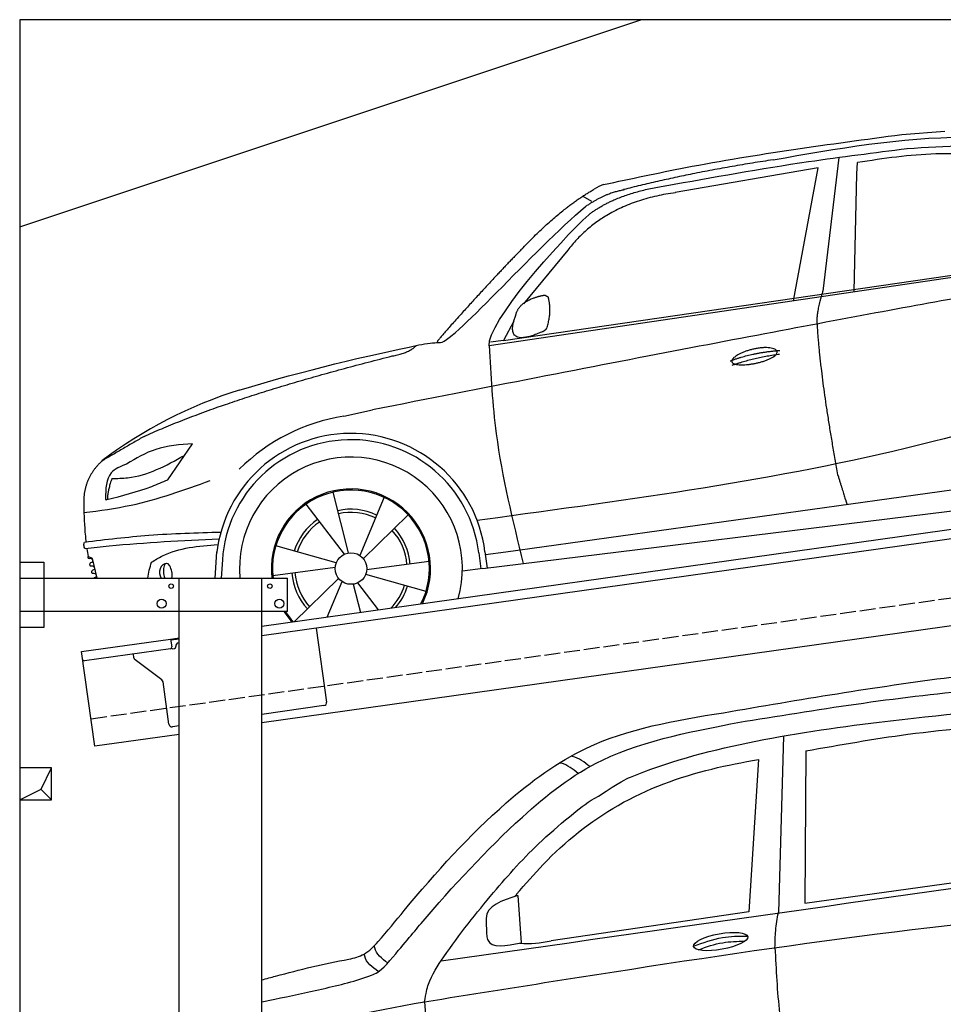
# Model space of a CAD drawing. Extents: x 199 to 6000, y -225 to 5250.
# Tile 2 of 3: x 199 to 3100, y 2158 to 5250. Entities that reach past the tile are written whole.
import ezdxf

# ---------------------------------------------------------------- set-up
doc = ezdxf.new("R2010")
doc.units = 0
doc.header["$LTSCALE"] = 10
doc.header["$MEASUREMENT"] = 0
doc.linetypes.add('GEN3', pattern=[6.25, 5, -1.25])
doc.layers.get('0').update_dxf_attribs({"linetype": 'CONTINUOUS'})
for name, color, linetype in [('3', 6, 'GEN3'), ('BREAKTHROUGH', 1, 'CONTINUOUS'), ('CAR', 1, 'CONTINUOUS'), ('SICHTBARE_KANTEN_DIN_', 7, 'CONTINUOUS')]:
    doc.layers.add(name, color=color, linetype=linetype)
doc.layers.add('AM_0', color=7, linetype='CONTINUOUS', lineweight=30)

# ---------------------------------------------------------------- blocks, each defined once
blk = doc.blocks.new('car_150_')
at = {"layer": 'CAR'}
for p, q in [((6993.7, 5277.2), (7129.2, 5288.8)), ((6796.4, 5203.8), (6750.1, 4783)), ((6731.9, 5170.4), (6283.3, 5089.2)), ((6657.9, 4752.4), (6731.9, 5170.4)), ((6853.7, 5152.6), (6855.4, 5188)), ((6848, 4782.8), (6853.7, 5152.6)), ((5993.7, 5075.5), (6021.3, 5060)), ((5748.6, 4619.9), (7887.1, 4949.3)), ((5703.5, 4603.8), (7806, 4931.3)), ((5948.1, 4905.6), (5809.7, 4736.5)), ((5780.5, 4681.2), (5748.6, 4619.9)), ((5748.6, 4619.9), (5707.7, 4614.5)), ((5249.2, 4379.1), (5338.8, 4399.4)), ((4697.5, 4174.8), (4774.2, 4288.5)), ((7646, 4233.7), (5761.2, 3956.2)), ((5689.3, 3904.2), (7721.3, 4169.7)), ((5267.2, 3949.5), (5216.9, 4139.6)), ((5377, 4125.1), (5302.6, 3941.6)), ((5131.5, 4101.3), (5253.2, 3945.1)), ((5313.4, 3931.7), (5452.9, 4070.3)), ((5734.4, 4063.7), (5670.2, 4054.4)), ((5228.7, 3918.3), (5038.9, 3969.8)), ((4463, 3925.5), (4449.3, 3931.7)), ((4848.5, 3866.9), (4853.3, 3950.1)), ((5676.1, 3953), (5682.6, 3903)), ((5695.3, 3956.7), (5702.3, 3904.6)), ((5761.2, 3956.2), (5696.7, 3946.7)), ((4478.1, 3864), (4463, 3925.5)), ((4871, 3924.2), (4867.7, 3867.1)), ((5029.4, 3876.7), (5225.5, 3904)), ((5520.5, 3924.4), (5324.3, 3897.1)), ((5689.3, 3904.2), (5624.9, 3894.7)), ((5693.6, 3903), (5693.4, 3904.4)), ((5236.4, 3869.4), (5098.3, 3732.1)), ((5321.2, 3882.8), (5511, 3831.3)), ((5201.8, 3747.5), (5247.2, 3859.5)), ((5282.7, 3851.6), (5306.1, 3763)), ((5362.6, 3771.4), (5296.6, 3856))]:
    blk.add_line(p, q, dxfattribs=at)
blk.add_circle((5274.9, 3900.5), 49.6, dxfattribs=at)
for centre, radius, start, end in [((6122, 4949.8), 174.5, 111.2882, 121.9546), ((5356.2, 3104.6), 1422.1, 107.8766, 127.519), ((5347.7, 3787.7), 599.5, 99.4563, 135.2463), ((5274.9, 3900.5), 424.2, 7.6054, 174.1435), ((5274.9, 3900.5), 404.6, 7.4461, 176.652), ((5274.9, 3900.5), 350, 344.7595, 185.4081), ((5274.9, 3900.5), 250, 334.2204, 187.3999), ((5274.9, 3900.5), 246.4, 333.6424, 187.5031), ((5274.9, 3900.5), 186.2, 64.7762, 103.2667), ((5274.9, 3900.5), 186.2, 124.7762, 163.2667), ((5274.9, 3900.5), 176.5, 64.6018, 103.1816), ((5274.9, 3900.5), 176.5, 124.6018, 163.1816), ((5274.9, 3900.5), 176.5, 4.6018, 43.1816), ((5274.9, 3900.5), 186.2, 4.7762, 43.2667), ((5274.9, 3900.5), 186.2, 184.7762, 223.2667), ((5274.9, 3900.5), 176.5, 184.6018, 223.1816), ((5274.9, 3900.5), 176.5, 315.6124, 343.1816), ((5274.9, 3900.5), 186.2, 319.3932, 343.2667), ((5274.9, 3900.5), 250, 213.2019, 222.6786), ((5274.9, 3900.5), 246.4, 213.7482, 223.2566), ((5274.9, 3900.5), 350, 217.4387, 217.626)]:
    blk.add_arc(centre, radius, start, end, dxfattribs=at)
for centre, major_axis, ratio, start_param, end_param in [((4699.7, 3882.5), (4.4, -29.4), 0.870747, 3.078863, 5.190641), ((4699.8, 3882.5), (-4.4, 29.6), 0.439627, 4.05108, 8.39242), ((4699.7, 3882.6), (4.4, -29.5), 0.784824, 3.019947, 3.143719)]:
    blk.add_ellipse(centre, major_axis=major_axis, ratio=ratio, start_param=start_param, end_param=end_param, dxfattribs=at)
for points in [[(6058.7, 5112.4), (6315.6, 5167.8), (6993.6, 5277.2)], [(6590.3, 5194.3), (7191.5, 5270.3), (7389.2, 5264.7)], [(6252.1, 5110.1), (6701.9, 5189.7), (7011, 5233.1)], [(7010.2, 5233), (7365.4, 5231.9), (7863.2, 4999)], [(7280.4, 5213.4), (7100.8, 5216.9), (6855.4, 5188)], [(5483, 4604.3), (5518.2, 4610.1), (5547.5, 4613)], [(5703.5, 4603.8), (5727.7, 4327.2), (5815.9, 3920.7)], [(7654.8, 4478.5), (7099.9, 4313.4), (5734.4, 4063.7)], [(4774.2, 4288.5), (4659.3, 4269.8), (4567.9, 4222.9)], [(4521.8, 4177.7), (4571.6, 4179.9), (4749.3, 4251.6)], [(4567.9, 4222.9), (4519.6, 4194.8), (4502.9, 4113.4)], [(4506.8, 4110.9), (4647.6, 4153.7), (4697.5, 4174.8)], [(4435.2, 4069.4), (4583.3, 4094.2), (4831, 4173.4)], [(4502.9, 4113.4), (4503.1, 4110.8), (4506.8, 4110.9)], [(4437.7, 3977.1), (4639.7, 4000.1), (4865.6, 4011.8)], [(4860.2, 3989.6), (4515.7, 3964.4), (4439.9, 3955.5)], [(4439.9, 3955.5), (4435.9, 3967.1), (4437.7, 3977.1)], [(4648.5, 3915.5), (4682.8, 3935.6), (4856.8, 3972.2)], [(4452, 3925), (4450.8, 3925.8), (4449.5, 3930), (4449.3, 3931.7)], [(4455.1, 3908.2), (4458.1, 3913), (4464.2, 3915.7), (4462.2, 3923.2), (4452, 3925)], [(4457.8, 3901.6), (4456.6, 3902.4), (4455.3, 3906.6), (4455.1, 3908.2)], [(4461, 3884.9), (4463.9, 3889.5), (4470, 3892.3), (4467.9, 3899.7), (4457.8, 3901.6)], [(4463.7, 3878.2), (4462.5, 3879), (4461.2, 3883.2), (4461, 3884.9)]]:
    blk.add_spline(points, degree=3, dxfattribs=at)
for points, degree in [([(6590.3, 5194.3), (6342.2, 5155.3), (6121.6, 5097.1)], 2), ([(6013, 5017.6), (6096.2, 5083.6), (6251.3, 5110.3)], 2), ([(5803.2, 4907.4), (5922.7, 5036.5), (6029.7, 5097.9)], 2), ([(6284.4, 5088.8), (6061.8, 5056.7), (5948.1, 4905.6)], 2), ([(6123.2, 5096.2), (6065.8, 5086.5), (6002.6, 5043)], 2), ([(5547.5, 4613), (5577.3, 4598.4), (5843.2, 4907.6), (6002.6, 5043)], 3), ([(5703.8, 4603.3), (5695, 4674.1), (5922.8, 4934.4), (6013, 5017.6)], 3), ([(7979.4, 4899), (7725, 4888.3), (5338.8, 4399.4)], 2), ([(5803.2, 4907.4), (5732.5, 4835), (5644.3, 4736.7), (5532.9, 4612.6), (5539.4, 4612.3)], 4), ([(5837.6, 4753), (5865, 4763.1), (5877.9, 4763.9)], 2), ([(5877.9, 4763.9), (5884.9, 4758.8), (5887.3, 4759.1)], 2), ([(6732.8, 4687.3), (6731.1, 4718.4), (6750.1, 4783)], 2), ([(5785.9, 4700), (5794.1, 4735.6), (5837.6, 4753)], 2), ([(5883.9, 4659.5), (5901.1, 4713.7), (5887.3, 4759.1)], 2), ([(5871.8, 4649.8), (5747.2, 4591.7), (5785.9, 4700)], 2), ([(6803, 4201), (6743.7, 4508.9), (6732.8, 4687.3)], 2), ([(5871.8, 4649.8), (5877.4, 4652.5), (5883.9, 4659.5)], 2), ([(4919.6, 4458.1), (5131.9, 4523.6), (5319.2, 4569), (5483, 4604.3)], 3), ([(5399.6, 4569.1), (5453.7, 4579.5), (5474.4, 4601.9)], 2), ([(6460.2, 4561.7), (6532.3, 4589.4), (6615.8, 4595.9)], 2), ([(6467.2, 4548.7), (6538.3, 4574), (6615.5, 4584.7)], 2), ([(4622.5, 4310.5), (4903.3, 4440.5), (5399.6, 4569.1)], 2), ([(4622.5, 4310.5), (4492.9, 4233.7)], 1), ([(4492.9, 4233.7), (4430.6, 4178.8), (4434.3, 4093)], 2), ([(4521.8, 4177.7), (4507.9, 4132), (4508.6, 4113.8)], 2), ([(6803, 4201), (6822.6, 4138.3), (6831.4, 4112.8)], 2), ([(4508.6, 4113.8), (4511.9, 4114.1), (4510.2, 4111.7)], 2), ([(4445.5, 3956.2), (4446.7, 3948), (4448, 3939.9), (4449.3, 3931.7)], 3), ([(4637.5, 3865.3), (4639.1, 3881.6), (4643.8, 3898.6), (4648.5, 3915.5)], 3)]:
    blk.add_open_spline(points, degree=degree, dxfattribs=at)
for points, degree, knots in [([(6465.7, 4559.3), (6463.6, 4567.3), (6482, 4586.6), (6560.8, 4618.6), (6657.6, 4599.5), (6576.9, 4555.6), (6492.9, 4543.8), (6467.7, 4551.3), (6465.7, 4559.3)], 5, [0, 0, 0, 0, 0, 0, 0.300106, 0.500106, 0.700106, 1, 1, 1, 1, 1, 1]), ([(4434.3, 4093), (4435.5, 4060.6), (4436.9, 4022.1), (4441.6, 3983.8), (4442.4, 3977.7)], 3, [0, 0, 0, 0, 97.108013, 115.616313, 115.616313, 115.616313, 115.616313]), ([(4467.9, 3864), (4468.3, 3864.8), (4470.3, 3867.4), (4478.3, 3867.4), (4474, 3879.3), (4467.4, 3878.6), (4463.7, 3878.2)], 3, [2.682731, 2.682731, 2.682731, 2.682731, 5.656821, 12.3267, 20.012637, 30.346325, 30.346325, 30.346325, 30.346325])]:
    blk.add_open_spline(points, degree=degree, knots=knots, dxfattribs=at)
blk = doc.blocks.new('CAR_EG')
at = {"layer": 'CAR'}
for p, q in [((33784.9, 2644.9), (33768.8, 2090.9)), ((33855.2, 2598.7), (33852.2, 2120.1)), ((33705.9, 2571.9), (33676, 2092.9)), ((33852.2, 2120.1), (34567.6, 2220.6)), ((32950.4, 2144.1), (32961.3, 1996.3)), ((33676, 2092.9), (33055.3, 2001.9)), ((32851.3, 2067.7), (32852.3, 2023.4))]:
    blk.add_line(p, q, dxfattribs=at)
blk.add_ellipse((33587.4, 1999.8), major_axis=(-85, -15.3), ratio=0.28676, dxfattribs=at)
for points, knots in [([(33596.2, 2718.6), (33833.8, 2759.2), (34248.6, 2830.2), (34671.7, 2869.7), (34851.8, 2870.2)], [0, 0, 0, 0, 724.09838, 1264.268143, 1264.268143, 1264.268143, 1264.268143]), ([(33641.3, 2687.7), (33888.6, 2727.9), (34289.4, 2793.1), (34696.2, 2808.8), (34851.8, 2807)], [0, 0, 0, 0, 750.99467, 1217.35525, 1217.35525, 1217.35525, 1217.35525]), ([(33203.6, 2456.4), (33274.2, 2503.5), (33505.2, 2604.9), (34003.4, 2687.4), (34469.5, 2730.1), (34567.3, 2738.8)], [0, 0, 0, 0, 57.768711, 889.406275, 1467.79431, 1467.79431, 1467.79431, 1467.79431]), ([(32511.9, 1999.5), (32540.7, 2032.1), (32664.8, 2185.7), (32868.8, 2412.1), (33192.2, 2651), (33443.2, 2694.1), (33596.2, 2718.6)], [50.344413, 50.344413, 50.344413, 50.344413, 177.37825, 645.222843, 958.928175, 1403.607995, 1403.607995, 1403.607995, 1403.607995]), ([(32539, 1928.3), (32594.1, 1993.3), (32717.5, 2142.3), (32922, 2364), (33233.9, 2614.9), (33520.5, 2663.7), (33641.3, 2687.7)], [50.344413, 50.344413, 50.344413, 50.344413, 177.37825, 645.222843, 958.928175, 1403.607995, 1403.607995, 1403.607995, 1403.607995]), ([(32657.7, 1810.8), (32662.7, 1837.8), (32671, 1881.3), (32747.8, 1998.5), (32864.2, 2144.7), (32997.2, 2295.2), (33118.4, 2396.8), (33172.1, 2440.2), (33203.6, 2456.4)], [0, 0, 0, 0, 49.530978, 151.975748, 416.614123, 642.731173, 769.0417, 862.873828, 862.873828, 862.873828, 862.873828]), ([(32657.7, 1810.8), (32801.3, 1833.7), (33529.6, 1949.8), (34261.4, 2059.7), (34851.8, 2102.1)], [0, 0, 0, 0, 436.512598, 2212.794207, 2212.794207, 2212.794207, 2212.794207]), ([(33517.4, 1974), (33542.6, 1983.3), (33589.9, 1999.4), (33639.9, 2000.6), (33663.2, 2000.9)], [14.4466, 14.4466, 14.4466, 14.4466, 94.349912, 163.782287, 163.782287, 163.782287, 163.782287]), ([(32147.1, 1879.7), (32161.4, 1883.6), (32253.2, 1908.3), (32340.9, 1930.5), (32419.9, 1944.5)], [480.055163, 480.055163, 480.055163, 480.055163, 524.621583, 765.993096, 765.993096, 765.993096, 765.993096]), ([(32147.1, 1810.2), (32160.6, 1813.1), (32224.9, 1826.6), (32326.6, 1848.2), (32457.9, 1879.4), (32514.8, 1903.7), (32539, 1928.3)], [490.628989, 490.628989, 490.628989, 490.628989, 533.213795, 695.201858, 838.866463, 874.591058, 874.591058, 874.591058, 874.591058])]:
    blk.add_open_spline(points, degree=3, knots=knots, dxfattribs=at)
for points in [[(33855.2, 2598.7), (34175.2, 2650.7), (34559.8, 2688)], [(32947, 2148.7), (33030.2, 2241.9), (33265.6, 2427.5), (33559.7, 2541.7), (33705.9, 2571.9)], [(33176.9, 2549.1), (33122, 2581.2), (33118.4, 2582)], [(33140.6, 2528.1), (33086.7, 2559.9), (33082.7, 2560.9)], [(32950.4, 2144.1), (32851.2, 2072.7), (32851.3, 2067.7)], [(33758.1, 1980.9), (33760.4, 2034.3), (33768.8, 2090.9)], [(32852.3, 2023.4), (32855.7, 2006.5), (32961.3, 1996.3)], [(33502.5, 1985.1), (33592.8, 2012.4), (33670.5, 2017.1)], [(32419.9, 1944.5), (32467.7, 1960.5), (32511.9, 1999.5)], [(32542.2, 1932.5), (32501.2, 1980.1), (32500.2, 1986.4)], [(33758.1, 1980.9), (33772.8, 1774.5), (33798, 1614.9)], [(32512.5, 1905.7), (32470.2, 1953.7), (32469.2, 1960)], [(32657.7, 1810.8), (32679.3, 1596.1), (32711.4, 1460.7)]]:
    blk.add_spline(points, degree=3, dxfattribs=at)
for points in [[(32710, 1939.3), (33423.9, 2040.7), (34137.9, 2142.1), (34851.8, 2243.5)], [(32947, 2148.7), (32945, 2146.1), (32942.9, 2143.6), (32940.9, 2141.1)], [(32957.3, 1994.6), (32988.8, 1990.5), (33022.1, 1996.2), (33055.3, 2001.9)], [(32147.1, 1692.4), (32311.6, 1747.3), (32484.7, 1779), (32657.7, 1810.8)]]:
    blk.add_open_spline(points, degree=3, dxfattribs=at)

msp = doc.modelspace()

# ---------------------------------------------------------------- linework, layer by layer
for p, q in [((199.5, 4600), (2149.5, 5250)), ((960, 3345.2), (3438.8, 3693.6)), ((3446, 3664.3), (960, 3314.9)), ((200, 3546.2), (275, 3546.2)), ((200, 3546.2), (275, 3546.2)), ((275, 3546.2), (275, 3341.2)), ((275, 3546.2), (275, 3341.2)), ((200, 3496.2), (1040, 3496.2)), ((700, 1876.2), (700, 3496.2)), ((960, -43.8), (960, 3496.2)), ((1040, 3391.2), (1040, 3496.2)), ((3664.7, 3422.4), (960, 3042.2)), ((1040, 3391.2), (200, 3391.2)), ((275, 3341.2), (200, 3341.2)), ((275, 3341.2), (200, 3341.2)), ((673.5, 3304.9), (700, 3308.6)), ((1130.7, 3338.9), (1163.3, 3107.2)), ((393.8, 3265.6), (673.5, 3304.9)), ((673.5, 3304.9), (677, 3280.2)), ((700, 3304.6), (674.1, 3301)), ((689.5, 3280.9), (689.4, 3281.9)), ((697.9, 3293.2), (700, 3293.5)), ((435.5, 2968.5), (393.8, 3265.6)), ((672.7, 3274.5), (402.9, 3236.6)), ((558, 3246.4), (556.4, 3258.2)), ((680.3, 3274.6), (685.2, 3275.3)), ((645.6, 3176.7), (561.9, 3239.8)), ((668.2, 3037.6), (649.5, 3170.1)), ((1154.8, 3095.9), (960, 3068.5)), ((700, 3031.9), (679.5, 3029.1)), ((700, 3005.7), (435.5, 2968.5))]:
    msp.add_line(p, q)
for centre, radius in [((675, 3471.2), 7), ((985, 3471.2), 7), ((645, 3416.2), 14), ((1015, 3416.2), 14)]:
    msp.add_circle(centre, radius)
for centre, radius, start, end in [((672, 3279.5), 5, 278, 8), ((684.6, 3280.2), 5, 278, 8), ((699.3, 3283.3), 10, 98, 188), ((679.6, 3279.5), 5, 221.2367, 278), ((402.2, 3241.5), 5, 188, 278), ((567.9, 3247.8), 10, 188, 233), ((639.6, 3168.7), 10, 8, 53), ((1153.4, 3105.8), 10, 278, 8), ((678.1, 3039), 10, 188, 278)]:
    msp.add_arc(centre, radius, start, end)
at = {"layer": '3'}
msp.add_line((423.4, 3054.7), (5430.8, 3758.4), dxfattribs=at)
at = {"layer": 'BREAKTHROUGH'}
for p, q in [((267.1, 2833), (299.7, 2900)), ((267.1, 2833), (299.7, 2900)), ((199.7, 2800), (267.1, 2833)), ((199.7, 2800), (267.1, 2833)), ((266.9, 2832.9), (299.7, 2800)), ((266.9, 2832.9), (299.7, 2800))]:
    msp.add_line(p, q, dxfattribs=at)
msp.add_lwpolyline([(299.7, 2900), (199.7, 2900), (199.7, 2800), (299.7, 2800)], close=True, dxfattribs=at)
msp.add_lwpolyline([(299.7, 2900), (199.7, 2900), (199.7, 2800), (299.7, 2800)], close=True, dxfattribs=at)
at = {"layer": 'SICHTBARE_KANTEN_DIN_'}
for p, q in [((5499.5, 5250), (199.5, 5250)), ((199.5, 5250), (200, -50))]:
    msp.add_line(p, q, dxfattribs=at)

# ---------------------------------------------------------------- block references
at = {"layer": 'AM_0', "rotation": 359.5505213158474}
msp.add_blockref('car_150_', (-4065.8, -332.6), dxfattribs=at)
at = {"layer": 'AM_0'}
msp.add_blockref('CAR_EG', (-31187.1, 355.1), dxfattribs=at)

doc.saveas('drawing.dxf')
